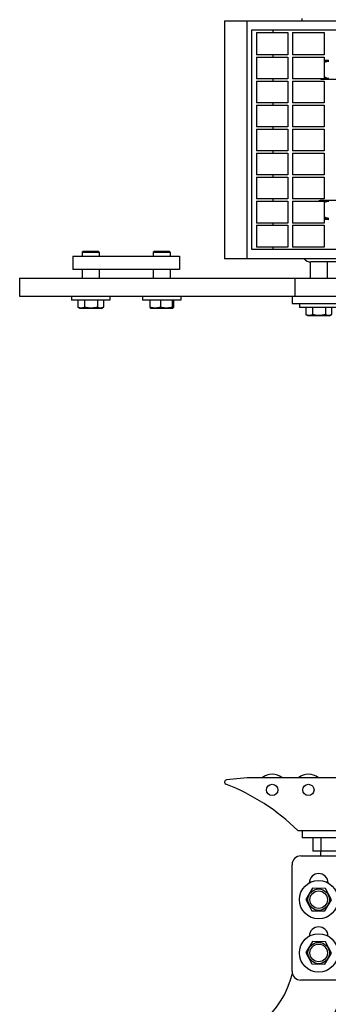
# Model space of a CAD drawing. Header units: inches. Extents: x 0 to 44, y 0 to 34.
# Tile 2 of 5: x 10.3 to 14.7, y 12 to 25.9. Entities that reach past the tile are written whole.
import ezdxf

# ---------------------------------------------------------------- set-up
doc = ezdxf.new("R2010")
doc.units = ezdxf.units.IN
doc.header["$LTSCALE"] = 2.42
doc.header["$MEASUREMENT"] = 0
for name, color, linetype in [('518353_WW_518353_08_BL4', 7, 'CONTINUOUS'), ('520309_BL0', 7, 'CONTINUOUS'), ('532387_BL3', 7, 'CONTINUOUS'), ('807_1829_10_1_SOLID1_BL26', 7, 'CONTINUOUS'), ('807_1829_11_1_SOLID1_BL19', 7, 'CONTINUOUS'), ('807_1829_12_1_SOLID1_BL17', 7, 'CONTINUOUS'), ('807_1829_13_1_SOLID1_BL27', 7, 'CONTINUOUS'), ('807_1829_15_1_SOLID1_BL36', 7, 'CONTINUOUS'), ('807_1829_16_1_SOLID1_BL13', 7, 'CONTINUOUS'), ('807_1829_17_1_SOLID1_BL30', 7, 'CONTINUOUS'), ('807_1829_18_1_SOLID1_BL40', 7, 'CONTINUOUS'), ('807_1829_19_1_SOLID1_BL37', 7, 'CONTINUOUS'), ('807_1829_20_1_SOLID1_BL22', 7, 'CONTINUOUS'), ('807_1829_21_1_SOLID1_BL33', 7, 'CONTINUOUS'), ('807_1829_24_1_SOLID1_BL32', 7, 'CONTINUOUS'), ('807_1829_25_1_SOLID1_BL23', 7, 'CONTINUOUS'), ('807_1829_26_1_SOLID1_BL16', 7, 'CONTINUOUS'), ('807_1829_2_1_SOLID1_BL20', 7, 'CONTINUOUS'), ('807_1829_4_1_SOLID1_BL12', 7, 'CONTINUOUS'), ('807_1829_7_1_SOLID1_BL39', 7, 'CONTINUOUS'), ('807_1829_9_1_SOLID1_BL29', 7, 'CONTINUOUS'), ('960616MSSF_BL1', 7, 'CONTINUOUS'), ('960616MSSF_BL2', 7, 'CONTINUOUS'), ('960616MSSF_BL5', 7, 'CONTINUOUS'), ('960616MSSF_BL6', 7, 'CONTINUOUS'), ('CUT_EXTRUDE1_1__BL8', 7, 'CONTINUOUS'), ('CUT_EXTRUDE1_2__BL79', 7, 'CONTINUOUS'), ('CUT_EXTRUDE1_3__BL7', 7, 'CONTINUOUS')]:
    doc.layers.add(name, color=color, linetype=linetype)

# ---------------------------------------------------------------- blocks, each defined once
blk = doc.blocks.new('520309_BL0', base_point=(17.363, 16.513))
at = {"layer": '520309_BL0', "color": 7, "linetype": 'CONTINUOUS'}
for p, q in [((10.327, 22.261), (14.952, 22.261)), ((10.327, 22.261), (10.327, 22.011)), ((14.202, 22.261), (14.202, 22.011)), ((14.952, 22.261), (14.952, 22.011)), ((10.327, 22.011), (14.163, 22.011)), ((14.641, 13.765), (14.67, 13.765)), ((24.149, 10.765), (24.149, 12.382)), ((24.399, 12.382), (24.399, 10.765)), ((10.577, 11.515), (12.952, 11.515)), ((10.327, 11.015), (10.327, 11.265)), ((10.827, 11.265), (11.087, 11.265)), ((11.827, 11.265), (12.087, 11.265)), ((11.087, 11.015), (10.827, 11.015)), ((12.087, 11.015), (11.827, 11.015)), ((12.952, 10.765), (10.577, 10.765)), ((24.399, 10.765), (24.149, 10.765))]:
    blk.add_line(p, q, dxfattribs=at)
for centre, radius, start, end in [((14.452, 13.515), 0.25, 94.7593, 100.5836), ((12.952, 12.765), 1.25, 270, 346.5578), ((12.952, 12.765), 2, 270, 348.9589), ((10.577, 11.265), 0.25, 90, 180), ((10.827, 11.14), 0.125, 90, 270), ((11.827, 11.14), 0.125, 90, 270), ((10.577, 11.015), 0.25, 180, 270)]:
    blk.add_arc(centre, radius, start, end, dxfattribs=at)
blk = doc.blocks.new('960616MSSF_BL1', base_point=(11.327, 16.755))
at = {"layer": '960616MSSF_BL1', "color": 7, "linetype": 'CONTINUOUS'}
for p, q in [((11.221, 22.641), (11.209, 22.629)), ((11.209, 22.629), (11.445, 22.629)), ((11.209, 22.629), (11.209, 22.574)), ((11.221, 22.641), (11.434, 22.641)), ((11.434, 22.641), (11.445, 22.629)), ((11.445, 22.629), (11.445, 22.574)), ((11.209, 22.386), (11.209, 22.261)), ((11.445, 22.386), (11.445, 22.261)), ((11.057, 22.011), (11.057, 21.955)), ((11.598, 21.955), (11.057, 21.955)), ((11.145, 21.955), (11.145, 21.855)), ((11.24, 21.955), (11.24, 21.855)), ((11.422, 21.955), (11.422, 21.855)), ((11.509, 21.955), (11.509, 21.855)), ((11.598, 22.011), (11.598, 21.955)), ((11.176, 21.837), (11.147, 21.854)), ((11.479, 21.837), (11.176, 21.837)), ((11.479, 21.837), (11.507, 21.854)), ((11.509, 21.855), (11.507, 21.854)), ((11.24, 11.3), (11.145, 11.144)), ((11.422, 11.295), (11.24, 11.3)), ((11.509, 11.136), (11.422, 11.295)), ((11.145, 11.144), (11.233, 10.985)), ((11.415, 10.981), (11.509, 11.136)), ((11.233, 10.985), (11.415, 10.981))]:
    blk.add_line(p, q, dxfattribs=at)
for radius in [0.271, 0.151, 0.124]:
    blk.add_circle((11.327, 11.14), radius, dxfattribs=at)
for points, knots in [([(11.24, 21.855), (11.236, 21.853), (11.229, 21.849), (11.217, 21.844), (11.205, 21.842), (11.193, 21.841), (11.181, 21.842), (11.169, 21.844), (11.157, 21.849), (11.149, 21.853), (11.145, 21.855)], [0, 0, 0, 0, 0.130291, 0.256586, 0.379356, 0.500005, 0.620657, 0.74343, 0.869718, 1, 1, 1, 1]), ([(11.422, 21.855), (11.414, 21.853), (11.399, 21.849), (11.377, 21.844), (11.354, 21.842), (11.331, 21.841), (11.308, 21.842), (11.285, 21.844), (11.262, 21.849), (11.247, 21.853), (11.24, 21.855)], [0, 0, 0, 0, 0.125001, 0.250001, 0.375001, 0.5, 0.624999, 0.749999, 0.874999, 1, 1, 1, 1]), ([(11.507, 21.854), (11.503, 21.852), (11.497, 21.848), (11.486, 21.844), (11.477, 21.842), (11.47, 21.841), (11.464, 21.841), (11.459, 21.841), (11.452, 21.842), (11.444, 21.844), (11.437, 21.847), (11.43, 21.85), (11.425, 21.853), (11.422, 21.855)], [0, 0, 0, 0, 0.130686, 0.256677, 0.378662, 0.438722, 0.498515, 0.558378, 0.618637, 0.741351, 0.804275, 0.868354, 1, 1, 1, 1])]:
    blk.add_open_spline(points, degree=3, knots=knots, dxfattribs=at)
blk = doc.blocks.new('960616MSSF_BL2', base_point=(18.418, 16.755))
at = {"layer": '960616MSSF_BL2', "color": 7, "linetype": 'CONTINUOUS'}
for p, q in [((12.221, 22.641), (12.209, 22.629)), ((12.209, 22.629), (12.445, 22.629)), ((12.209, 22.629), (12.209, 22.574)), ((12.221, 22.641), (12.434, 22.641)), ((12.434, 22.641), (12.445, 22.629)), ((12.445, 22.629), (12.445, 22.574)), ((12.209, 22.386), (12.209, 22.261)), ((12.445, 22.386), (12.445, 22.261)), ((12.057, 22.011), (12.057, 21.955)), ((12.598, 21.955), (12.057, 21.955)), ((12.162, 21.955), (12.162, 21.855)), ((12.31, 21.955), (12.31, 21.855)), ((12.475, 21.955), (12.475, 21.855)), ((12.493, 21.955), (12.493, 21.855)), ((12.598, 22.011), (12.598, 21.955)), ((12.176, 21.837), (12.169, 21.842)), ((12.479, 21.837), (12.176, 21.837)), ((12.479, 21.837), (12.486, 21.842)), ((24.094, 10.869), (24.094, 11.411)), ((24.149, 11.411), (24.094, 11.411)), ((12.31, 11.321), (12.162, 11.216)), ((12.475, 11.245), (12.31, 11.321)), ((12.493, 11.064), (12.475, 11.245)), ((23.976, 11.291), (23.989, 11.314)), ((23.976, 10.989), (23.976, 11.291)), ((23.989, 11.313), (23.994, 11.321)), ((24.094, 11.321), (23.994, 11.321)), ((24.094, 11.245), (23.994, 11.245)), ((24.524, 11.258), (24.399, 11.258)), ((24.768, 11.258), (24.712, 11.258)), ((24.768, 11.258), (24.768, 11.022)), ((24.779, 11.246), (24.768, 11.258)), ((24.779, 11.246), (24.779, 11.034)), ((12.162, 11.216), (12.179, 11.035)), ((12.179, 11.035), (12.344, 10.959)), ((12.344, 10.959), (12.493, 11.064)), ((23.976, 10.989), (23.989, 10.967)), ((23.989, 10.967), (23.994, 10.959)), ((24.094, 11.064), (23.994, 11.064)), ((24.094, 10.959), (23.994, 10.959)), ((24.524, 11.022), (24.399, 11.022)), ((24.768, 11.022), (24.712, 11.022)), ((24.779, 11.034), (24.768, 11.022)), ((24.149, 10.869), (24.094, 10.869))]:
    blk.add_line(p, q, dxfattribs=at)
for radius in [0.271, 0.151, 0.124]:
    blk.add_circle((12.327, 11.14), radius, dxfattribs=at)
for points, knots in [([(12.162, 21.855), (12.162, 21.854), (12.163, 21.852), (12.164, 21.85), (12.164, 21.848), (12.165, 21.846), (12.166, 21.844), (12.167, 21.843), (12.168, 21.842), (12.169, 21.841), (12.169, 21.841)], [0, 0, 0, 0, 0.174498, 0.336489, 0.484938, 0.618838, 0.73731, 0.839912, 0.926988, 1, 1, 1, 1]), ([(12.31, 21.855), (12.304, 21.853), (12.292, 21.849), (12.274, 21.844), (12.255, 21.842), (12.236, 21.841), (12.217, 21.842), (12.198, 21.844), (12.18, 21.849), (12.168, 21.853), (12.162, 21.855)], [0, 0, 0, 0, 0.126059, 0.251308, 0.375861, 0.500001, 0.624142, 0.748695, 0.873943, 1, 1, 1, 1]), ([(12.475, 21.855), (12.469, 21.853), (12.455, 21.849), (12.435, 21.844), (12.414, 21.842), (12.393, 21.841), (12.372, 21.842), (12.351, 21.844), (12.33, 21.849), (12.317, 21.853), (12.31, 21.855)], [0, 0, 0, 0, 0.125444, 0.250548, 0.37536, 0.5, 0.62464, 0.749452, 0.874556, 1, 1, 1, 1]), ([(12.485, 21.841), (12.485, 21.841), (12.485, 21.841), (12.484, 21.841), (12.484, 21.841), (12.483, 21.841), (12.482, 21.842), (12.482, 21.842), (12.481, 21.843), (12.48, 21.844), (12.48, 21.845), (12.479, 21.846), (12.478, 21.848), (12.477, 21.852), (12.476, 21.854), (12.475, 21.855)], [0, 0, 0, 0, 0.03718, 0.071707, 0.105708, 0.141441, 0.180786, 0.225076, 0.275139, 0.331394, 0.394019, 0.463034, 0.619604, 0.799331, 1, 1, 1, 1]), ([(12.493, 21.855), (12.492, 21.854), (12.492, 21.852), (12.491, 21.85), (12.49, 21.848), (12.489, 21.846), (12.488, 21.844), (12.487, 21.843), (12.486, 21.842), (12.486, 21.841), (12.485, 21.841)], [0, 0, 0, 0, 0.174498, 0.336489, 0.484938, 0.618838, 0.73731, 0.839912, 0.926988, 1, 1, 1, 1]), ([(23.994, 11.245), (23.992, 11.248), (23.989, 11.252), (23.986, 11.258), (23.984, 11.263), (23.982, 11.269), (23.98, 11.275), (23.98, 11.279), (23.98, 11.284), (23.98, 11.288), (23.981, 11.292), (23.982, 11.296), (23.983, 11.301), (23.985, 11.305), (23.987, 11.309), (23.988, 11.312), (23.989, 11.313)], [0, 0, 0, 0, 0.135201, 0.200606, 0.264538, 0.38824, 0.448466, 0.507959, 0.567082, 0.626235, 0.685811, 0.746158, 0.807569, 0.870265, 0.934389, 1, 1, 1, 1]), ([(23.994, 11.064), (23.992, 11.072), (23.988, 11.087), (23.983, 11.109), (23.98, 11.132), (23.979, 11.155), (23.98, 11.178), (23.983, 11.201), (23.988, 11.223), (23.992, 11.238), (23.994, 11.245)], [0, 0, 0, 0, 0.125019, 0.250023, 0.375015, 0.5, 0.624985, 0.749977, 0.874981, 1, 1, 1, 1]), ([(23.994, 10.959), (23.992, 10.963), (23.988, 10.972), (23.983, 10.985), (23.98, 10.998), (23.979, 11.012), (23.98, 11.025), (23.983, 11.038), (23.988, 11.052), (23.992, 11.06), (23.994, 11.064)], [0, 0, 0, 0, 0.128962, 0.254921, 0.378248, 0.500004, 0.621761, 0.745092, 0.871044, 1, 1, 1, 1])]:
    blk.add_open_spline(points, degree=3, knots=knots, dxfattribs=at)
blk = doc.blocks.new('532387_BL3', base_point=(17.895, 16.732))
at = {"layer": '532387_BL3', "color": 7, "linetype": 'CONTINUOUS'}
for p, q in [((11.077, 22.574), (12.577, 22.574)), ((11.077, 22.574), (11.077, 22.386)), ((12.577, 22.574), (12.577, 22.386)), ((12.577, 22.386), (11.077, 22.386)), ((24.524, 10.89), (24.524, 11.39)), ((24.712, 11.39), (24.524, 11.39)), ((24.712, 10.89), (24.712, 11.39)), ((11.077, 11.265), (11.077, 11.244)), ((11.077, 11.037), (11.077, 11.015)), ((24.712, 10.89), (24.524, 10.89))]:
    blk.add_line(p, q, dxfattribs=at)
blk = doc.blocks.new('518353_WW_518353_08_BL4', base_point=(23.689, 21.729))
at = {"layer": '518353_WW_518353_08_BL4', "color": 7, "linetype": 'CONTINUOUS'}
for p, q in [((14.305, 25.886), (14.305, 25.916)), ((15.163, 22.491), (14.43, 22.491)), ((14.163, 22.011), (14.953, 22.011)), ((14.163, 22.011), (14.163, 21.906)), ((14.163, 21.906), (14.953, 21.906)), ((14.305, 14.49), (14.305, 14.385)), ((14.334, 14.49), (14.953, 14.49)), ((14.953, 14.385), (14.305, 14.385)), ((14.163, 12.507), (14.163, 14.007)), ((14.288, 14.132), (15.163, 14.132)), ((15.163, 12.382), (14.288, 12.382))]:
    blk.add_line(p, q, dxfattribs=at)
for centre, radius, start, end in [((14.683, 25.196), 0.133, 98.4733, 121.0872), ((14.683, 25.196), 0.133, 238.9223, 261.5558), ((14.683, 23.226), 0.133, 98.4733, 121.0872), ((14.683, 23.226), 0.133, 238.9223, 261.5558), ((14.43, 22.616), 0.125, 219.9149, 270), ((14.288, 14.007), 0.125, 90, 180), ((14.538, 13.749), 0.133, 0.6917, 179.2642), ((14.538, 12.999), 0.133, 0.6917, 179.2642), ((14.288, 12.507), 0.125, 180, 270)]:
    blk.add_arc(centre, radius, start, end, dxfattribs=at)
blk = doc.blocks.new('960616MSSF_BL5', base_point=(19.156, 12.765))
at = {"layer": '960616MSSF_BL5', "color": 7, "linetype": 'CONTINUOUS'}
for p, q in [((23.989, 12.494), (23.989, 13.036)), ((24.044, 13.036), (23.989, 13.036)), ((14.45, 12.925), (14.356, 12.769)), ((14.632, 12.92), (14.45, 12.925)), ((14.72, 12.761), (14.632, 12.92)), ((23.871, 12.916), (23.875, 12.923)), ((23.871, 12.614), (23.871, 12.916)), ((23.989, 12.925), (23.889, 12.925)), ((23.989, 12.92), (23.889, 12.92)), ((14.356, 12.769), (14.443, 12.61)), ((14.625, 12.606), (14.72, 12.761)), ((23.989, 12.761), (23.889, 12.761)), ((23.871, 12.614), (23.875, 12.607)), ((14.443, 12.61), (14.625, 12.606)), ((23.989, 12.606), (23.889, 12.606)), ((24.044, 12.494), (23.989, 12.494))]:
    blk.add_line(p, q, dxfattribs=at)
for radius in [0.271, 0.151, 0.124]:
    blk.add_circle((14.538, 12.765), radius, dxfattribs=at)
for points, knots in [([(23.875, 12.923), (23.875, 12.923), (23.875, 12.923), (23.875, 12.923), (23.876, 12.923), (23.876, 12.923), (23.877, 12.923), (23.878, 12.923), (23.879, 12.924), (23.881, 12.924), (23.883, 12.924), (23.886, 12.924), (23.888, 12.925), (23.889, 12.925)], [0, 0, 0, 0, 0.01274, 0.031909, 0.058174, 0.091709, 0.132482, 0.180348, 0.29664, 0.438899, 0.604986, 0.79271, 1, 1, 1, 1]), ([(23.889, 12.92), (23.888, 12.921), (23.886, 12.921), (23.883, 12.921), (23.882, 12.921), (23.88, 12.921), (23.879, 12.921), (23.878, 12.922), (23.877, 12.922), (23.877, 12.922), (23.876, 12.922), (23.876, 12.922), (23.875, 12.922), (23.875, 12.922), (23.875, 12.922), (23.875, 12.922), (23.875, 12.922), (23.875, 12.923), (23.875, 12.923), (23.875, 12.923)], [0, 0, 0, 0, 0.220689, 0.418656, 0.508296, 0.591236, 0.667118, 0.735586, 0.796329, 0.849112, 0.893722, 0.929984, 0.957853, 0.968705, 0.977586, 0.98465, 0.99023, 0.995001, 1, 1, 1, 1]), ([(23.889, 12.761), (23.887, 12.767), (23.883, 12.78), (23.878, 12.8), (23.875, 12.82), (23.874, 12.841), (23.875, 12.861), (23.878, 12.881), (23.883, 12.901), (23.887, 12.914), (23.889, 12.92)], [0, 0, 0, 0, 0.125633, 0.250781, 0.375513, 0.5, 0.624487, 0.749219, 0.874368, 1, 1, 1, 1]), ([(23.889, 12.606), (23.887, 12.612), (23.883, 12.625), (23.878, 12.644), (23.875, 12.664), (23.874, 12.683), (23.875, 12.703), (23.878, 12.723), (23.883, 12.742), (23.887, 12.755), (23.889, 12.761)], [0, 0, 0, 0, 0.125779, 0.250962, 0.375633, 0.500001, 0.624369, 0.74904, 0.874222, 1, 1, 1, 1]), ([(23.875, 12.608), (23.875, 12.608), (23.875, 12.607), (23.875, 12.607), (23.876, 12.607), (23.876, 12.607), (23.877, 12.607), (23.878, 12.607), (23.879, 12.607), (23.881, 12.606), (23.883, 12.606), (23.886, 12.606), (23.888, 12.606), (23.889, 12.606)], [0, 0, 0, 0, 0.01274, 0.031909, 0.058174, 0.091709, 0.132482, 0.180348, 0.29664, 0.438899, 0.604986, 0.79271, 1, 1, 1, 1])]:
    blk.add_open_spline(points, degree=3, knots=knots, dxfattribs=at)
blk = doc.blocks.new('960616MSSF_BL6', base_point=(19.156, 17.868))
at = {"layer": '960616MSSF_BL6', "color": 7, "linetype": 'CONTINUOUS'}
for p, q in [((14.42, 22.491), (14.42, 22.261)), ((14.656, 22.491), (14.656, 22.261)), ((14.267, 21.906), (14.267, 21.85)), ((14.808, 21.906), (14.808, 21.85)), ((14.808, 21.85), (14.267, 21.85)), ((14.356, 21.85), (14.356, 21.75)), ((14.45, 21.85), (14.45, 21.75)), ((14.632, 21.85), (14.632, 21.75)), ((14.72, 21.85), (14.72, 21.75)), ((14.386, 21.732), (14.358, 21.749)), ((14.689, 21.732), (14.386, 21.732)), ((14.689, 21.732), (14.718, 21.749)), ((14.72, 21.75), (14.717, 21.749)), ((23.989, 13.244), (23.989, 13.786)), ((24.044, 13.786), (23.989, 13.786)), ((14.45, 13.675), (14.356, 13.519)), ((14.632, 13.67), (14.45, 13.675)), ((14.72, 13.511), (14.632, 13.67)), ((23.871, 13.666), (23.875, 13.673)), ((23.871, 13.364), (23.871, 13.666)), ((23.989, 13.675), (23.889, 13.675)), ((23.989, 13.67), (23.889, 13.67)), ((14.356, 13.519), (14.443, 13.36)), ((14.625, 13.356), (14.72, 13.511)), ((23.989, 13.511), (23.889, 13.511)), ((14.443, 13.36), (14.625, 13.356)), ((23.871, 13.364), (23.875, 13.357)), ((23.989, 13.356), (23.889, 13.356)), ((24.044, 13.244), (23.989, 13.244))]:
    blk.add_line(p, q, dxfattribs=at)
for radius in [0.271, 0.151, 0.124]:
    blk.add_circle((14.538, 13.515), radius, dxfattribs=at)
for points, knots in [([(14.45, 21.75), (14.447, 21.748), (14.439, 21.744), (14.427, 21.739), (14.415, 21.737), (14.403, 21.736), (14.391, 21.737), (14.379, 21.739), (14.367, 21.744), (14.36, 21.748), (14.356, 21.75)], [0, 0, 0, 0, 0.130291, 0.256586, 0.379356, 0.500005, 0.620657, 0.74343, 0.869718, 1, 1, 1, 1]), ([(14.632, 21.75), (14.625, 21.748), (14.61, 21.744), (14.587, 21.739), (14.564, 21.737), (14.541, 21.736), (14.518, 21.737), (14.495, 21.739), (14.473, 21.744), (14.458, 21.748), (14.45, 21.75)], [0, 0, 0, 0, 0.125001, 0.250001, 0.375001, 0.5, 0.624999, 0.749999, 0.874999, 1, 1, 1, 1]), ([(14.717, 21.749), (14.714, 21.747), (14.707, 21.743), (14.696, 21.739), (14.687, 21.737), (14.68, 21.736), (14.675, 21.736), (14.669, 21.736), (14.662, 21.737), (14.655, 21.739), (14.648, 21.742), (14.641, 21.745), (14.636, 21.748), (14.632, 21.75)], [0, 0, 0, 0, 0.130686, 0.256677, 0.378662, 0.438722, 0.498515, 0.558378, 0.618637, 0.741351, 0.804275, 0.868354, 1, 1, 1, 1]), ([(23.875, 13.673), (23.875, 13.673), (23.875, 13.673), (23.875, 13.673), (23.876, 13.673), (23.876, 13.673), (23.877, 13.673), (23.878, 13.673), (23.879, 13.674), (23.881, 13.674), (23.883, 13.674), (23.886, 13.674), (23.888, 13.675), (23.889, 13.675)], [0, 0, 0, 0, 0.01274, 0.031909, 0.058174, 0.091709, 0.132482, 0.180348, 0.29664, 0.438899, 0.604986, 0.79271, 1, 1, 1, 1]), ([(23.889, 13.67), (23.888, 13.671), (23.886, 13.671), (23.883, 13.671), (23.882, 13.671), (23.88, 13.671), (23.879, 13.671), (23.878, 13.672), (23.877, 13.672), (23.877, 13.672), (23.876, 13.672), (23.876, 13.672), (23.875, 13.672), (23.875, 13.672), (23.875, 13.672), (23.875, 13.672), (23.875, 13.672), (23.875, 13.673), (23.875, 13.673), (23.875, 13.673)], [0, 0, 0, 0, 0.220689, 0.418656, 0.508296, 0.591236, 0.667118, 0.735586, 0.796329, 0.849112, 0.893722, 0.929984, 0.957853, 0.968705, 0.977586, 0.98465, 0.99023, 0.995001, 1, 1, 1, 1]), ([(23.889, 13.511), (23.887, 13.517), (23.883, 13.53), (23.878, 13.55), (23.875, 13.57), (23.874, 13.591), (23.875, 13.611), (23.878, 13.631), (23.883, 13.651), (23.887, 13.664), (23.889, 13.67)], [0, 0, 0, 0, 0.125633, 0.250781, 0.375513, 0.5, 0.624487, 0.749219, 0.874368, 1, 1, 1, 1]), ([(23.889, 13.356), (23.887, 13.362), (23.883, 13.375), (23.878, 13.394), (23.875, 13.414), (23.874, 13.433), (23.875, 13.453), (23.878, 13.473), (23.883, 13.492), (23.887, 13.505), (23.889, 13.511)], [0, 0, 0, 0, 0.125779, 0.250962, 0.375633, 0.500001, 0.624369, 0.74904, 0.874222, 1, 1, 1, 1]), ([(23.875, 13.358), (23.875, 13.358), (23.875, 13.357), (23.875, 13.357), (23.876, 13.357), (23.876, 13.357), (23.877, 13.357), (23.878, 13.357), (23.879, 13.357), (23.881, 13.356), (23.883, 13.356), (23.886, 13.356), (23.888, 13.356), (23.889, 13.356)], [0, 0, 0, 0, 0.01274, 0.031909, 0.058174, 0.091709, 0.132482, 0.180348, 0.29664, 0.438899, 0.604986, 0.79271, 1, 1, 1, 1])]:
    blk.add_open_spline(points, degree=3, knots=knots, dxfattribs=at)
blk = doc.blocks.new('CUT_EXTRUDE1_3__BL7', base_point=(14.683, 18.738))
at = {"layer": 'CUT_EXTRUDE1_3__BL7', "color": 7, "linetype": 'CONTINUOUS'}
for p, q in [((14.455, 14.385), (14.455, 14.198)), ((14.569, 14.385), (14.569, 14.198)), ((14.796, 14.385), (14.796, 14.198)), ((14.91, 14.198), (14.91, 14.385)), ((14.91, 14.198), (14.455, 14.198)), ((14.565, 14.198), (14.565, 14.132)), ((14.801, 14.198), (14.801, 14.132))]:
    blk.add_line(p, q, dxfattribs=at)
for start, end in [(90.7268, 125.5039), (234.4957, 269.274)]:
    blk.add_arc((14.683, 23.226), 0.118, start, end, dxfattribs=at)
blk = doc.blocks.new('CUT_EXTRUDE1_1__BL8', base_point=(20.084, 20.188))
at = {"layer": 'CUT_EXTRUDE1_1__BL8', "color": 7, "linetype": 'CONTINUOUS'}
for p, q in [((13.213, 25.886), (15.163, 25.886)), ((13.213, 25.886), (13.213, 22.536)), ((13.533, 22.536), (13.533, 25.886)), ((15.163, 25.751), (13.593, 25.751)), ((13.593, 25.751), (13.593, 22.671)), ((13.898, 25.721), (13.898, 25.751)), ((13.898, 25.375), (13.898, 25.405)), ((14.681, 25.327), (14.614, 25.327)), ((13.898, 25.037), (13.898, 25.067)), ((14.585, 25.064), (14.781, 25.064)), ((13.898, 24.699), (13.898, 24.729)), ((13.898, 24.361), (13.898, 24.391)), ((13.898, 24.023), (13.898, 24.053)), ((13.898, 23.685), (13.898, 23.715)), ((13.898, 23.347), (13.898, 23.377)), ((14.781, 23.357), (14.585, 23.357)), ((13.898, 23.009), (13.898, 23.039)), ((14.614, 23.094), (14.681, 23.094)), ((13.593, 22.671), (15.163, 22.671)), ((13.898, 22.671), (13.898, 22.701)), ((15.163, 22.536), (13.213, 22.536)), ((13.533, 15.23), (13.24, 15.2)), ((15.043, 15.23), (13.533, 15.23)), ((14.243, 14.49), (14.334, 14.49))]:
    blk.add_line(p, q, dxfattribs=at)
for centre in [(13.883, 15.059), (14.393, 15.059)]:
    blk.add_circle(centre, 0.08, dxfattribs=at)
for centre, radius, start, end in [((14.585, 25.196), 0.132, 259.2286, 270), ((14.585, 23.226), 0.132, 90, 112.8481), ((13.243, 15.17), 0.03, 95.8752, 248.7424), ((12.144, 12.346), 3, 45.6115, 68.7424)]:
    blk.add_arc(centre, radius, start, end, dxfattribs=at)
blk = doc.blocks.new('807_1829_4_1_SOLID1_BL12', base_point=(14.393, 19.034))
at = {"layer": '807_1829_4_1_SOLID1_BL12', "color": 7, "linetype": 'CONTINUOUS'}
for p, q in [((14.171, 23.009), (14.614, 23.009)), ((14.171, 23.009), (14.171, 22.701)), ((14.614, 23.009), (14.614, 22.701)), ((14.614, 22.701), (14.171, 22.701))]:
    blk.add_line(p, q, dxfattribs=at)
blk.add_arc((14.393, 15.059), 0.222, 50.7439, 129.2548, dxfattribs=at)
blk = doc.blocks.new('807_1829_16_1_SOLID1_BL13', base_point=(13.883, 19.034))
at = {"layer": '807_1829_16_1_SOLID1_BL13', "color": 7, "linetype": 'CONTINUOUS'}
for p, q in [((13.661, 23.009), (14.104, 23.009)), ((13.661, 23.009), (13.661, 22.701)), ((14.104, 23.009), (14.104, 22.701)), ((14.104, 22.701), (13.661, 22.701))]:
    blk.add_line(p, q, dxfattribs=at)
blk.add_arc((13.883, 15.059), 0.222, 50.7439, 129.2548, dxfattribs=at)
blk = doc.blocks.new('807_1829_26_1_SOLID1_BL16', base_point=(14.393, 23.193))
at = {"layer": '807_1829_26_1_SOLID1_BL16', "color": 7, "linetype": 'CONTINUOUS'}
for p, q in [((14.171, 23.347), (14.614, 23.347)), ((14.171, 23.347), (14.171, 23.039)), ((14.614, 23.347), (14.614, 23.039)), ((14.614, 23.039), (14.171, 23.039))]:
    blk.add_line(p, q, dxfattribs=at)
blk = doc.blocks.new('807_1829_12_1_SOLID1_BL17', base_point=(13.883, 23.193))
at = {"layer": '807_1829_12_1_SOLID1_BL17', "color": 7, "linetype": 'CONTINUOUS'}
for p, q in [((13.661, 23.347), (14.104, 23.347)), ((13.661, 23.347), (13.661, 23.039)), ((14.104, 23.347), (14.104, 23.039)), ((14.104, 23.039), (13.661, 23.039))]:
    blk.add_line(p, q, dxfattribs=at)
blk = doc.blocks.new('807_1829_11_1_SOLID1_BL19', base_point=(14.393, 23.531))
at = {"layer": '807_1829_11_1_SOLID1_BL19', "color": 7, "linetype": 'CONTINUOUS'}
for p, q in [((14.171, 23.685), (14.614, 23.685)), ((14.171, 23.685), (14.171, 23.377)), ((14.614, 23.685), (14.614, 23.377)), ((14.614, 23.377), (14.171, 23.377))]:
    blk.add_line(p, q, dxfattribs=at)
blk = doc.blocks.new('807_1829_2_1_SOLID1_BL20', base_point=(13.883, 23.531))
at = {"layer": '807_1829_2_1_SOLID1_BL20', "color": 7, "linetype": 'CONTINUOUS'}
for p, q in [((13.661, 23.685), (14.104, 23.685)), ((13.661, 23.685), (13.661, 23.377)), ((14.104, 23.685), (14.104, 23.377)), ((14.104, 23.377), (13.661, 23.377))]:
    blk.add_line(p, q, dxfattribs=at)
blk = doc.blocks.new('807_1829_20_1_SOLID1_BL22', base_point=(14.393, 23.869))
at = {"layer": '807_1829_20_1_SOLID1_BL22', "color": 7, "linetype": 'CONTINUOUS'}
for p, q in [((14.171, 24.023), (14.614, 24.023)), ((14.171, 24.023), (14.171, 23.715)), ((14.614, 24.023), (14.614, 23.715)), ((14.614, 23.715), (14.171, 23.715))]:
    blk.add_line(p, q, dxfattribs=at)
blk = doc.blocks.new('807_1829_25_1_SOLID1_BL23', base_point=(13.883, 23.869))
at = {"layer": '807_1829_25_1_SOLID1_BL23', "color": 7, "linetype": 'CONTINUOUS'}
for p, q in [((13.661, 24.023), (14.104, 24.023)), ((13.661, 24.023), (13.661, 23.715)), ((14.104, 24.023), (14.104, 23.715)), ((14.104, 23.715), (13.661, 23.715))]:
    blk.add_line(p, q, dxfattribs=at)
blk = doc.blocks.new('807_1829_10_1_SOLID1_BL26', base_point=(14.393, 24.207))
at = {"layer": '807_1829_10_1_SOLID1_BL26', "color": 7, "linetype": 'CONTINUOUS'}
for p, q in [((14.171, 24.361), (14.614, 24.361)), ((14.171, 24.361), (14.171, 24.053)), ((14.614, 24.361), (14.614, 24.053)), ((14.614, 24.053), (14.171, 24.053))]:
    blk.add_line(p, q, dxfattribs=at)
blk = doc.blocks.new('807_1829_13_1_SOLID1_BL27', base_point=(13.883, 24.207))
at = {"layer": '807_1829_13_1_SOLID1_BL27', "color": 7, "linetype": 'CONTINUOUS'}
for p, q in [((13.661, 24.361), (14.104, 24.361)), ((13.661, 24.361), (13.661, 24.053)), ((14.104, 24.361), (14.104, 24.053)), ((14.104, 24.053), (13.661, 24.053))]:
    blk.add_line(p, q, dxfattribs=at)
blk = doc.blocks.new('807_1829_9_1_SOLID1_BL29', base_point=(14.393, 24.545))
at = {"layer": '807_1829_9_1_SOLID1_BL29', "color": 7, "linetype": 'CONTINUOUS'}
for p, q in [((14.171, 24.699), (14.614, 24.699)), ((14.171, 24.699), (14.171, 24.391)), ((14.614, 24.699), (14.614, 24.391)), ((14.614, 24.391), (14.171, 24.391))]:
    blk.add_line(p, q, dxfattribs=at)
blk = doc.blocks.new('807_1829_17_1_SOLID1_BL30', base_point=(13.883, 24.545))
at = {"layer": '807_1829_17_1_SOLID1_BL30', "color": 7, "linetype": 'CONTINUOUS'}
for p, q in [((13.661, 24.699), (14.104, 24.699)), ((13.661, 24.699), (13.661, 24.391)), ((14.104, 24.699), (14.104, 24.391)), ((14.104, 24.391), (13.661, 24.391))]:
    blk.add_line(p, q, dxfattribs=at)
blk = doc.blocks.new('807_1829_24_1_SOLID1_BL32', base_point=(14.393, 24.883))
at = {"layer": '807_1829_24_1_SOLID1_BL32', "color": 7, "linetype": 'CONTINUOUS'}
for p, q in [((14.171, 25.037), (14.614, 25.037)), ((14.171, 25.037), (14.171, 24.729)), ((14.614, 25.037), (14.614, 24.729)), ((14.614, 24.729), (14.171, 24.729))]:
    blk.add_line(p, q, dxfattribs=at)
blk = doc.blocks.new('807_1829_21_1_SOLID1_BL33', base_point=(13.883, 24.883))
at = {"layer": '807_1829_21_1_SOLID1_BL33', "color": 7, "linetype": 'CONTINUOUS'}
for p, q in [((13.661, 25.037), (14.104, 25.037)), ((13.661, 25.037), (13.661, 24.729)), ((14.104, 25.037), (14.104, 24.729)), ((14.104, 24.729), (13.661, 24.729))]:
    blk.add_line(p, q, dxfattribs=at)
blk = doc.blocks.new('807_1829_15_1_SOLID1_BL36', base_point=(14.393, 25.221))
at = {"layer": '807_1829_15_1_SOLID1_BL36', "color": 7, "linetype": 'CONTINUOUS'}
for p, q in [((14.171, 25.375), (14.614, 25.375)), ((14.171, 25.375), (14.171, 25.067)), ((14.614, 25.375), (14.614, 25.067)), ((14.614, 25.067), (14.171, 25.067))]:
    blk.add_line(p, q, dxfattribs=at)
blk = doc.blocks.new('807_1829_19_1_SOLID1_BL37', base_point=(13.883, 25.221))
at = {"layer": '807_1829_19_1_SOLID1_BL37', "color": 7, "linetype": 'CONTINUOUS'}
for p, q in [((13.661, 25.375), (14.104, 25.375)), ((13.661, 25.375), (13.661, 25.067)), ((14.104, 25.375), (14.104, 25.067)), ((14.104, 25.067), (13.661, 25.067))]:
    blk.add_line(p, q, dxfattribs=at)
blk = doc.blocks.new('807_1829_7_1_SOLID1_BL39', base_point=(14.393, 25.563))
at = {"layer": '807_1829_7_1_SOLID1_BL39', "color": 7, "linetype": 'CONTINUOUS'}
for p, q in [((14.171, 25.721), (14.614, 25.721)), ((14.171, 25.721), (14.171, 25.405)), ((14.614, 25.721), (14.614, 25.405)), ((14.614, 25.405), (14.171, 25.405))]:
    blk.add_line(p, q, dxfattribs=at)
blk = doc.blocks.new('807_1829_18_1_SOLID1_BL40', base_point=(13.883, 25.563))
at = {"layer": '807_1829_18_1_SOLID1_BL40', "color": 7, "linetype": 'CONTINUOUS'}
for p, q in [((13.661, 25.721), (14.104, 25.721)), ((13.661, 25.721), (13.661, 25.405)), ((14.104, 25.721), (14.104, 25.405)), ((14.104, 25.405), (13.661, 25.405))]:
    blk.add_line(p, q, dxfattribs=at)
blk = doc.blocks.new('CUT_EXTRUDE1_2__BL79', base_point=(14.648, 25.196))
at = {"layer": 'CUT_EXTRUDE1_2__BL79', "color": 7, "linetype": 'CONTINUOUS'}
for start, end in [(90.7268, 125.5039), (234.4957, 269.274)]:
    blk.add_arc((14.683, 25.196), 0.118, start, end, dxfattribs=at)

msp = doc.modelspace()

# ---------------------------------------------------------------- block references
at = {"layer": '518353_WW_518353_08_BL4'}
msp.add_blockref('518353_WW_518353_08_BL4', (23.689, 21.729), dxfattribs=at)
at = {"layer": '520309_BL0'}
msp.add_blockref('520309_BL0', (17.363, 16.513), dxfattribs=at)
at = {"layer": '532387_BL3'}
msp.add_blockref('532387_BL3', (17.895, 16.732), dxfattribs=at)
at = {"layer": '807_1829_10_1_SOLID1_BL26'}
msp.add_blockref('807_1829_10_1_SOLID1_BL26', (14.393, 24.207), dxfattribs=at)
at = {"layer": '807_1829_11_1_SOLID1_BL19'}
msp.add_blockref('807_1829_11_1_SOLID1_BL19', (14.393, 23.531), dxfattribs=at)
at = {"layer": '807_1829_12_1_SOLID1_BL17'}
msp.add_blockref('807_1829_12_1_SOLID1_BL17', (13.883, 23.193), dxfattribs=at)
at = {"layer": '807_1829_13_1_SOLID1_BL27'}
msp.add_blockref('807_1829_13_1_SOLID1_BL27', (13.883, 24.207), dxfattribs=at)
at = {"layer": '807_1829_15_1_SOLID1_BL36'}
msp.add_blockref('807_1829_15_1_SOLID1_BL36', (14.393, 25.221), dxfattribs=at)
at = {"layer": '807_1829_16_1_SOLID1_BL13'}
msp.add_blockref('807_1829_16_1_SOLID1_BL13', (13.883, 19.034), dxfattribs=at)
at = {"layer": '807_1829_17_1_SOLID1_BL30'}
msp.add_blockref('807_1829_17_1_SOLID1_BL30', (13.883, 24.545), dxfattribs=at)
at = {"layer": '807_1829_18_1_SOLID1_BL40'}
msp.add_blockref('807_1829_18_1_SOLID1_BL40', (13.883, 25.563), dxfattribs=at)
at = {"layer": '807_1829_19_1_SOLID1_BL37'}
msp.add_blockref('807_1829_19_1_SOLID1_BL37', (13.883, 25.221), dxfattribs=at)
at = {"layer": '807_1829_20_1_SOLID1_BL22'}
msp.add_blockref('807_1829_20_1_SOLID1_BL22', (14.393, 23.869), dxfattribs=at)
at = {"layer": '807_1829_21_1_SOLID1_BL33'}
msp.add_blockref('807_1829_21_1_SOLID1_BL33', (13.883, 24.883), dxfattribs=at)
at = {"layer": '807_1829_24_1_SOLID1_BL32'}
msp.add_blockref('807_1829_24_1_SOLID1_BL32', (14.393, 24.883), dxfattribs=at)
at = {"layer": '807_1829_25_1_SOLID1_BL23'}
msp.add_blockref('807_1829_25_1_SOLID1_BL23', (13.883, 23.869), dxfattribs=at)
at = {"layer": '807_1829_26_1_SOLID1_BL16'}
msp.add_blockref('807_1829_26_1_SOLID1_BL16', (14.393, 23.193), dxfattribs=at)
at = {"layer": '807_1829_2_1_SOLID1_BL20'}
msp.add_blockref('807_1829_2_1_SOLID1_BL20', (13.883, 23.531), dxfattribs=at)
at = {"layer": '807_1829_4_1_SOLID1_BL12'}
msp.add_blockref('807_1829_4_1_SOLID1_BL12', (14.393, 19.034), dxfattribs=at)
at = {"layer": '807_1829_7_1_SOLID1_BL39'}
msp.add_blockref('807_1829_7_1_SOLID1_BL39', (14.393, 25.563), dxfattribs=at)
at = {"layer": '807_1829_9_1_SOLID1_BL29'}
msp.add_blockref('807_1829_9_1_SOLID1_BL29', (14.393, 24.545), dxfattribs=at)
at = {"layer": '960616MSSF_BL1'}
msp.add_blockref('960616MSSF_BL1', (11.327, 16.755), dxfattribs=at)
at = {"layer": '960616MSSF_BL2'}
msp.add_blockref('960616MSSF_BL2', (18.418, 16.755), dxfattribs=at)
at = {"layer": '960616MSSF_BL5'}
msp.add_blockref('960616MSSF_BL5', (19.156, 12.765), dxfattribs=at)
at = {"layer": '960616MSSF_BL6'}
msp.add_blockref('960616MSSF_BL6', (19.156, 17.868), dxfattribs=at)
at = {"layer": 'CUT_EXTRUDE1_1__BL8'}
msp.add_blockref('CUT_EXTRUDE1_1__BL8', (20.084, 20.188), dxfattribs=at)
at = {"layer": 'CUT_EXTRUDE1_2__BL79'}
msp.add_blockref('CUT_EXTRUDE1_2__BL79', (14.648, 25.196), dxfattribs=at)
at = {"layer": 'CUT_EXTRUDE1_3__BL7'}
msp.add_blockref('CUT_EXTRUDE1_3__BL7', (14.683, 18.738), dxfattribs=at)

doc.saveas('drawing.dxf')
